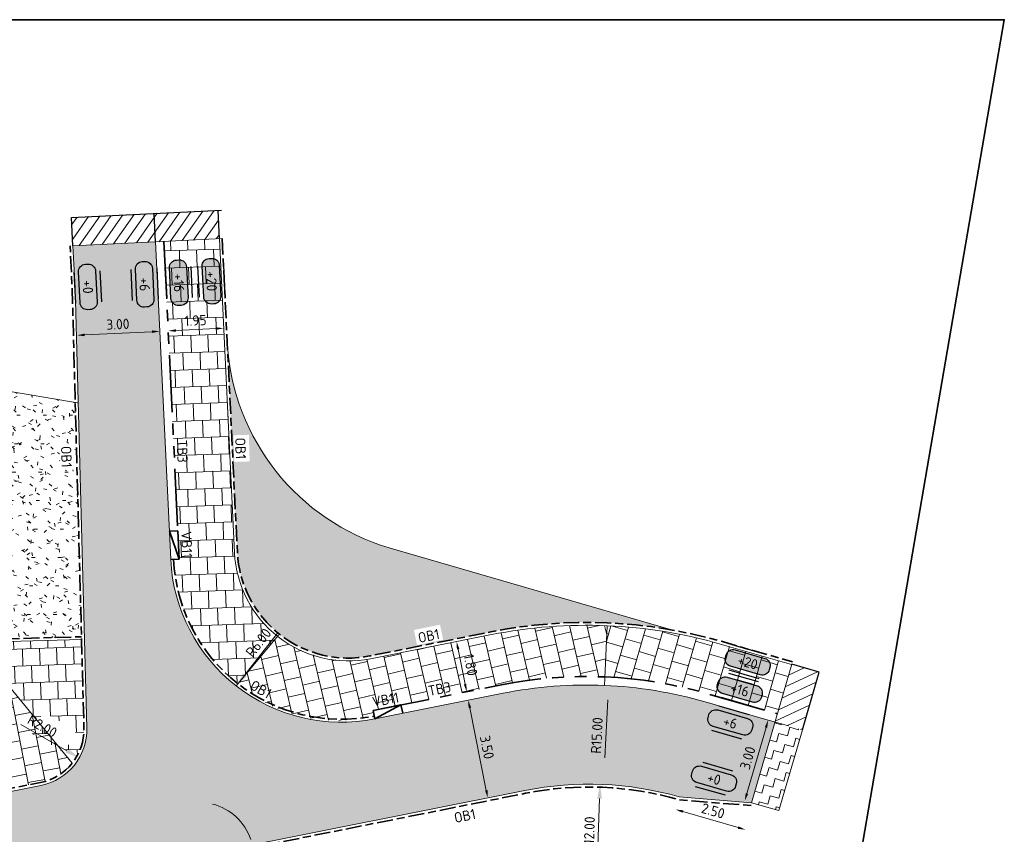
# Model space of a CAD drawing. Header units: metres. Extents: x 198714 to 199133, y 355604 to 356082.
# Tile 36 of 36: x 198779 to 198813, y 356028 to 356056. Entities that reach past the tile are written whole.
import ezdxf
from ezdxf.enums import TextEntityAlignment as Align

# ---------------------------------------------------------------- set-up
doc = ezdxf.new("R2010")
doc.units = ezdxf.units.M
doc.linetypes.add('VH-OPSLUITBAND_100X200', pattern=[16, 8, -2, 4, -2])
doc.linetypes.add('VH-TROTTOIRBAND_180-200', pattern=[20, 10, -2, 2, -2, 2, -2])
for name, color, linetype, lineweight in [('N-WE-GR-GRAS_BERM-A', 86, 'Continuous', 5), ('N-WE-GR-HEESTER-A', 86, 'Continuous', 18), ('N-WE-KG-WERKGRENS-200-G', 253, 'XX-WERKGRENS', 35), ('N-WE-VH-KANTOPSLUITING_OPSLUITBAND_100X200-G', 5, 'VH-OPSLUITBAND_100X200', 35), ('N-WE-VH-KANTOPSLUITING_TEKST-T', 7, 'VH-OPSLUITBAND_100X200', 35), ('N-WE-VH-KANTOPSLUITING_TROTTOIRBAND_280 300-G', 1, 'VH-TROTTOIRBAND_180-200', 35), ('N-WE-VH-KANTVERHARDING-G', 1, 'Continuous', 5), ('N-WE-VH-VERHARDING_HERSTRATEN-A', 252, 'Continuous', 5), ('N-WE-VH-VERHARDING_TEGEL-A', 252, 'Continuous', 5), ('V-WE-VH-VERHARDING_ASFALT_TRAPSGEWIJSFREZEN-1_TRAP-A', 252, 'Continuous', 5), ('X-XX-AL-AANPIJLING-M', 7, 'Continuous', 18), ('X-XX-AL-HOOGTELABEL-S', 7, 'Continuous', 25)]:
    doc.layers.add(name, color=color, linetype=linetype, lineweight=lineweight)
doc.layers.add('N-WE-VH-VERHARDING_ASFALT_DEKLAAG-G_ROOD', color=7, linetype='Continuous', lineweight=5, true_color=0xbf4040)
doc.layers.add('X-XX-HULPLIJNEN', color=4, linetype='Continuous', plot=False)
doc.layers.add('X-XX-WIPEOUT', color=7, linetype='Continuous')
doc.styles.add('NLCS-ISO', font='NLCS-ISO.ttf')
doc.styles.add('NLCS-ISO-M200-T18', font='NLCS-ISO.ttf', dxfattribs={"height": 0.36})
doc.linetypes.add('XX-WERKGRENS', pattern='A,0,[137,NLCS.SHX,S=0.5,R=0,X=0,Y=0],-30', length=30)
doc.dimstyles.new('NLCS-M200-T18-PIJL-A', dxfattribs={"dimtxt": 0.36, "dimasz": 0.27, "dimexe": 0.4, "dimexo": 0.4, "dimgap": 0.14, "dimtad": 1, "dimlfac": -1, "dimzin": 0, "dimdsep": 46, "dimtxsty": 'NLCS-ISO-M200-T18', "dimcen": 0.5, "dimdle": 2, "dimclrd": 256, "dimclre": 256, "dimclrt": 256, "dimazin": 0, "dimtfac": 1, "dimtofl": 0, "dimtmove": 0, "dimatfit": 3, "dimfxl": 1, "dimtfillclr": 256, "dimtolj": 1, "dimtzin": 0, "dimlwd": 18, "dimlwe": 18, "dimarcsym": 0})

# ---------------------------------------------------------------- blocks, each defined once
blk = doc.blocks.new('TEKST VB')
at = {"layer": 'N-WE-VH-KANTOPSLUITING_TEKST-T', "style": 'NLCS-ISO'}
blk.add_attdef('TEKST_VERLOOPBANDEN', text='', height=0.36, rotation=0.340705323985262, dxfattribs=at).set_placement((0, 0), align=Align.BOTTOM_CENTER)
blk = doc.blocks.new('*D100')
at = {"layer": 'Defpoints', "color": 0, "ltscale": 0.2, "transparency": 16777216}
for p in [(198778.9338797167, 356031.5303034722), (198780.6693275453, 356030.5362105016)]:
    blk.add_point(p, dxfattribs=at)
at = {"layer": 'X-XX-AL-AANPIJLING-M', "lineweight": 18, "ltscale": 0.2, "transparency": 16777216}
blk.add_line((198778.6214991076, 356031.709240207), (198780.2354655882, 356030.7847337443), dxfattribs=at)
at = {"layer": 'X-XX-AL-AANPIJLING-M', "ltscale": 0.2, "transparency": 16777216}
blk.add_solid([(198780.2768861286, 356030.8570440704), (198780.1940450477, 356030.7124234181), (198780.6693275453, 356030.5362105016)], dxfattribs=at)
at = {"layer": 'X-XX-AL-AANPIJLING-M', "ltscale": 0.2, "transparency": 16777216, "insert": (198779.3706062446, 356031.6489202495), "char_height": 0.36, "attachment_point": 5, "rotation": 330.19521133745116, "style": 'NLCS-ISO-M200-T18'}
blk.add_mtext('\\A1;R2.00', dxfattribs=at)
blk = doc.blocks.new('*D102')
at = {"layer": 'Defpoints', "color": 0, "ltscale": 0.2, "transparency": 16777216}
for p in [(198798.9616517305, 356029.603118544), (198798.5534123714, 356017.6100646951)]:
    blk.add_point(p, dxfattribs=at)
at = {"layer": 'X-XX-AL-AANPIJLING-M', "lineweight": 18, "ltscale": 0.2, "transparency": 16777216}
blk.add_line((198798.8752410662, 356027.0645888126), (198798.9446417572, 356029.103407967), dxfattribs=at)
at = {"layer": 'X-XX-AL-AANPIJLING-M', "ltscale": 0.2, "transparency": 16777216}
blk.add_solid([(198798.861356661, 356029.1062429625), (198799.0279268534, 356029.1005729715), (198798.9616517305, 356029.603118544)], dxfattribs=at)
at = {"layer": 'X-XX-AL-AANPIJLING-M', "ltscale": 0.2, "transparency": 16777216, "insert": (198798.5816216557, 356027.8450294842), "char_height": 0.36, "attachment_point": 5, "rotation": 88.05042445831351, "style": 'NLCS-ISO-M200-T18'}
blk.add_mtext('\\A1;R12.00', dxfattribs=at)
blk = doc.blocks.new('*D103')
at = {"layer": 'Defpoints', "color": 0, "ltscale": 0.2, "transparency": 16777216}
for p in [(198799.2593636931, 356033.0729306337), (198798.4857276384, 356018.0928943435)]:
    blk.add_point(p, dxfattribs=at)
at = {"layer": 'X-XX-AL-AANPIJLING-M', "lineweight": 18, "ltscale": 0.2, "transparency": 16777216}
blk.add_line((198799.1283613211, 356030.5363111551), (198799.2335758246, 356032.5735960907), dxfattribs=at)
at = {"layer": 'X-XX-AL-AANPIJLING-M', "ltscale": 0.2, "transparency": 16777216}
blk.add_solid([(198799.1503534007, 356032.5778940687), (198799.3167982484, 356032.5692981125), (198799.2593636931, 356033.0729306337)], dxfattribs=at)
at = {"layer": 'X-XX-AL-AANPIJLING-M', "ltscale": 0.2, "transparency": 16777216, "insert": (198798.8485005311, 356031.3217905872), "char_height": 0.36, "attachment_point": 5, "rotation": 87.04361626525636, "style": 'NLCS-ISO-M200-T18'}
blk.add_mtext('\\A1;R15.00', dxfattribs=at)
blk = doc.blocks.new('*D104')
at = {"layer": 'Defpoints', "color": 0, "ltscale": 0.2, "transparency": 16777216}
for p in [(198793.9236724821, 356034.6199615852), (198794.2755188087, 356032.8546842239), (198794.2755188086, 356032.8546842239)]:
    blk.add_point(p, dxfattribs=at)
at = {"layer": 'X-XX-AL-AANPIJLING-M', "lineweight": 18, "ltscale": 0.2, "transparency": 16777216}
blk.add_line((198793.976449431, 356034.355169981), (198794.2227418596, 356033.1194758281), dxfattribs=at)
at = {"layer": 'X-XX-AL-AANPIJLING-M', "ltscale": 0.2, "transparency": 16777216}
for points in [[(198794.020581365, 356034.3639661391), (198793.9323174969, 356034.3463738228), (198793.923672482, 356034.6199615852)], [(198794.2668737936, 356033.1282719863), (198794.1786099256, 356033.1106796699), (198794.2755188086, 356032.8546842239)]]:
    blk.add_solid(points, dxfattribs=at)
at = {"layer": 'X-XX-AL-AANPIJLING-M', "ltscale": 0.2, "transparency": 16777216, "insert": (198794.4134227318, 356033.7998733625), "char_height": 0.36, "attachment_point": 5, "rotation": 281.27219158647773, "style": 'NLCS-ISO-M200-T18'}
blk.add_mtext('\\A1;1.80', dxfattribs=at)
blk = doc.blocks.new('*D105')
at = {"layer": 'Defpoints', "color": 0, "ltscale": 0.2, "transparency": 16777216}
for p in [(198794.3341598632, 356032.5604713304), (198795.0183054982, 356029.1279875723), (198795.0183054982, 356029.1279875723)]:
    blk.add_point(p, dxfattribs=at)
at = {"layer": 'X-XX-AL-AANPIJLING-M', "lineweight": 18, "ltscale": 0.2, "transparency": 16777216}
blk.add_line((198794.3869368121, 356032.2956797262), (198794.9655285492, 356029.3927791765), dxfattribs=at)
at = {"layer": 'X-XX-AL-AANPIJLING-M', "ltscale": 0.2, "transparency": 16777216}
for points in [[(198794.4310687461, 356032.3044758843), (198794.3428048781, 356032.286883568), (198794.3341598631, 356032.5604713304)], [(198795.0096604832, 356029.4015753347), (198794.9213966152, 356029.3839830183), (198795.0183054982, 356029.1279875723)]]:
    blk.add_solid(points, dxfattribs=at)
at = {"layer": 'X-XX-AL-AANPIJLING-M', "ltscale": 0.2, "transparency": 16777216, "insert": (198794.9900597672, 356030.9067799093), "char_height": 0.36, "attachment_point": 5, "rotation": 281.2721915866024, "style": 'NLCS-ISO-M200-T18'}
blk.add_mtext('\\A1;3.50', dxfattribs=at)
blk = doc.blocks.new('*D106')
at = {"layer": 'Defpoints', "color": 0, "ltscale": 0.2, "transparency": 16777216}
for p in [(198780.5855128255, 356045.3811645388), (198783.4948596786, 356045.5214963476), (198783.4948596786, 356045.5214963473)]:
    blk.add_point(p, dxfattribs=at)
at = {"layer": 'X-XX-AL-AANPIJLING-M', "lineweight": 18, "ltscale": 0.2, "transparency": 16777216}
blk.add_line((198780.8551992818, 356045.394172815), (198783.2251732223, 356045.5084880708), dxfattribs=at)
at = {"layer": 'X-XX-AL-AANPIJLING-M', "ltscale": 0.2, "transparency": 16777216}
for points in [[(198780.8530312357, 356045.4391205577), (198780.8573673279, 356045.3492250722), (198780.5855128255, 356045.3811645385)], [(198783.2230051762, 356045.5534358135), (198783.2273412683, 356045.4635403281), (198783.4948596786, 356045.5214963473)]]:
    blk.add_solid(points, dxfattribs=at)
at = {"layer": 'X-XX-AL-AANPIJLING-M', "ltscale": 0.2, "transparency": 16777216, "insert": (198782.0247690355, 356045.7709588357), "char_height": 0.36, "attachment_point": 5, "rotation": 2.761511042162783, "style": 'NLCS-ISO-M200-T18'}
blk.add_mtext('\\A1;3.00', dxfattribs=at)
blk = doc.blocks.new('*D107')
at = {"layer": 'Defpoints', "color": 0, "ltscale": 0.2, "transparency": 16777216}
for p in [(198783.7945112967, 356045.5359499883), (198785.7422468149, 356045.6298986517), (198785.7422468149, 356045.6298986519)]:
    blk.add_point(p, dxfattribs=at)
at = {"layer": 'X-XX-AL-AANPIJLING-M', "lineweight": 18, "ltscale": 0.2, "transparency": 16777216}
blk.add_line((198784.0641977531, 356045.5489582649), (198785.4725603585, 356045.6168903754), dxfattribs=at)
at = {"layer": 'X-XX-AL-AANPIJLING-M', "ltscale": 0.2, "transparency": 16777216}
for points in [[(198785.4703923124, 356045.6618381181), (198785.4747284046, 356045.5719426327), (198785.7422468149, 356045.6298986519)], [(198784.062029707, 356045.5939060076), (198784.0663657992, 356045.5040105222), (198783.7945112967, 356045.5359499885)]]:
    blk.add_solid(points, dxfattribs=at)
at = {"layer": 'X-XX-AL-AANPIJLING-M', "ltscale": 0.2, "transparency": 16777216, "insert": (198784.7529618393, 356045.9025527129), "char_height": 0.36, "attachment_point": 5, "rotation": 2.761511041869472, "style": 'NLCS-ISO-M200-T18'}
blk.add_mtext('\\A1;1.95', dxfattribs=at)
blk = doc.blocks.new('*D108')
at = {"layer": 'Defpoints', "color": 0, "ltscale": 0.2, "transparency": 16777216}
for p in [(198789.8747787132, 356037.7896683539), (198786.1822005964, 356033.0605176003)]:
    blk.add_point(p, dxfattribs=at)
at = {"layer": 'X-XX-AL-AANPIJLING-M', "lineweight": 18, "ltscale": 0.2, "transparency": 16777216}
blk.add_line((198787.6346146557, 356034.9206502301), (198786.4899154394, 356033.4546134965), dxfattribs=at)
at = {"layer": 'X-XX-AL-AANPIJLING-M', "ltscale": 0.2, "transparency": 16777216}
blk.add_solid([(198786.4242327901, 356033.5058993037), (198786.5555980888, 356033.4033276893), (198786.1822005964, 356033.0605176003)], dxfattribs=at)
at = {"layer": 'X-XX-AL-AANPIJLING-M', "ltscale": 0.2, "transparency": 16777216, "insert": (198786.9639010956, 356034.5816173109), "char_height": 0.36, "attachment_point": 5, "rotation": 52.01685131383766, "style": 'NLCS-ISO-M200-T18'}
blk.add_mtext('\\A1;R6.00', dxfattribs=at)
blk = doc.blocks.new('TEKST TB')
at = {"style": 'NLCS-ISO'}
blk.add_attdef('TEKST_TROTTOIRBANDEN', text='', height=0.36, rotation=0.340705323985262, dxfattribs=at).set_placement((0, 0), align=Align.BOTTOM_CENTER)
blk = doc.blocks.new('SAL-HOOGTE-WEGPEIL-200-SO')
at = {"layer": 'X-XX-WIPEOUT', "true_color": 0xffffff}
h = blk.add_hatch(color=7, dxfattribs=at)
h.dxf.hatch_style = 1
h.paths.add_polyline_path([(0.5450000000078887, 0.3024999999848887), (-0.5450000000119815, 0.3024999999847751, 0.4142135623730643), (-0.8000000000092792, 0.0474999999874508), (-0.8000000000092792, -0.04250000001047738, 0.4142135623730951), (-0.5450000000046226, -0.297500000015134), (0.544999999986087, -0.297500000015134, 0.4142135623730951), (0.7999999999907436, -0.04250000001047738), (0.7999999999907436, 0.04750000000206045, 0.4142135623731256)])
blk.add_lwpolyline([(-0.8000000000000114, 0.04749999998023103, -0.414213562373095), (-0.5450000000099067, 0.3024999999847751), (0.5450000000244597, 0.3024999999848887, -0.414213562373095), (0.8000000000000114, 0.04749999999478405), (0.8000000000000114, -0.04250000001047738, -0.414213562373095), (0.5449999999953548, -0.297500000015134), (-0.5449999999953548, -0.297500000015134, -0.414213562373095), (-0.8000000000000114, -0.04250000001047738), (-0.8000000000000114, 0.04749999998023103)], format="xyb")
at = {"layer": 'X-XX-HULPLIJNEN'}
for p, q in [((-0.5450000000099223, 0.4524999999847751), (0.545000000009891, 0.4524999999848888)), ((0.5449999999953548, -0.447500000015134), (-0.5449999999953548, -0.447500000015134))]:
    blk.add_line(p, q, dxfattribs=at)
at = {"style": 'NLCS-ISO'}
blk.add_attdef('HOOGTE', text='', height=0.36, dxfattribs=at).set_placement((0, 0.002499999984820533), align=Align.MIDDLE_CENTER)
blk = doc.blocks.new('*D193')
at = {"layer": 'Defpoints', "color": 0, "ltscale": 0.2, "transparency": 16777216}
for p in [(198804.8653011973, 356031.8632138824), (198805.1036265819, 356031.7943560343), (198804.2819094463, 356028.9502931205)]:
    blk.add_point(p, dxfattribs=at)
at = {"layer": 'X-XX-AL-AANPIJLING-M', "lineweight": 18, "ltscale": 0.2, "transparency": 16777216}
blk.add_line((198804.1185280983, 356029.2785413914), (198804.7903571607, 356031.6038234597), dxfattribs=at)
at = {"layer": 'X-XX-AL-AANPIJLING-M', "ltscale": 0.2, "transparency": 16777216}
for points in [[(198804.7471254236, 356031.6163141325), (198804.8335888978, 356031.5913327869), (198804.8653011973, 356031.8632138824)], [(198804.0752963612, 356029.2910320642), (198804.1617598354, 356029.2660507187), (198804.0435840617, 356029.0191509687)]]:
    blk.add_solid(points, dxfattribs=at)
at = {"layer": 'X-XX-AL-AANPIJLING-M', "ltscale": 0.2, "transparency": 16777216, "insert": (198804.1470169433, 356030.5300049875), "char_height": 0.36, "attachment_point": 5, "rotation": 73.88474171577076, "style": 'NLCS-ISO-M200-T18'}
blk.add_mtext('\\A1;3.00', dxfattribs=at)
blk = doc.blocks.new('*D194')
at = {"layer": 'Defpoints', "color": 0, "ltscale": 0.2, "transparency": 16777216}
for p in [(198801.7422666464, 356029.163706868), (198804.1976008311, 356028.4516551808), (198804.0692689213, 356028.0091343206)]:
    blk.add_point(p, dxfattribs=at)
at = {"layer": 'X-XX-AL-AANPIJLING-M', "lineweight": 18, "ltscale": 0.2, "transparency": 16777216}
blk.add_line((198801.8732504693, 356028.6459839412), (198803.8099531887, 356028.0843363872), dxfattribs=at)
at = {"layer": 'X-XX-AL-AANPIJLING-M', "ltscale": 0.2, "transparency": 16777216}
for points in [[(198801.885784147, 356028.6892032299), (198801.8607167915, 356028.6027646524), (198801.6139347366, 356028.7211860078)], [(198803.8224868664, 356028.127555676), (198803.7974195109, 356028.0411170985), (198804.0692689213, 356028.0091343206)]]:
    blk.add_solid(points, dxfattribs=at)
at = {"layer": 'X-XX-AL-AANPIJLING-M', "ltscale": 0.2, "transparency": 16777216, "insert": (198802.9307302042, 356028.6724973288), "char_height": 0.36, "attachment_point": 5, "rotation": 343.82773823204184, "style": 'NLCS-ISO-M200-T18'}
blk.add_mtext('\\A1;2.50', dxfattribs=at)

msp = doc.modelspace()

# ---------------------------------------------------------------- hatches: boundary and pattern name
at = {"layer": 'N-WE-GR-GRAS_BERM-A'}
h = msp.add_hatch(dxfattribs=at)
h.set_pattern_fill('AGR-GRAS_01', color=256, scale=0.04, pattern_type=2)
h.set_pattern_definition([(0, (198768.3964712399, 356031.5726215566), (1, 1), [0.12, -0.8]), (45, (198768.7964712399, 356031.7726215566), (-0.1131370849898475, 1.866761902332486), [0.12, -0.8]), (29.99999999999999, (198768.4764712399, 356031.6926215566), (0.2274613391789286, 1.286025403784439), [0.12, -0.8]), (15, (198768.71647124, 356032.0526215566), (0.3856270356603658, 0.7244941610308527), [0.12, -0.8]), (135, (198768.55647124, 356033.5726215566), (-0.02828427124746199, -0.6505382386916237), [0.12, -0.8]), (150, (198769.59647124, 356031.9726215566), (0.2156921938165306, -0.5864101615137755), [0.12, -0.8]), (165, (198768.6364712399, 356031.6126215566), (0.1434520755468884, -0.7010146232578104), [0.12, -0.8]), (85, (198768.7964712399, 356031.9726215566), (-0.872677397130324, 1.040016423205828), [0.12, -0.8]), (99.99999999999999, (198768.3964712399, 356031.5726215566), (-1.112117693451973, 0.7787131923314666), [0.12, -0.7999999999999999])])
edge = h.paths.add_edge_path()
edge.add_line((198780.5276574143, 356043.0223628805), (198770.5382239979, 356044.7047835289))
edge.add_line((198770.5382239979, 356044.7047835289), (198769.4381349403, 356038.3302672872))
edge.add_line((198769.4381349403, 356038.3302672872), (198768.5837764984, 356033.2742834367))
edge.add_line((198768.5837764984, 356033.2742834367), (198769.865393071, 356033.0528187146))
edge.add_line((198769.865393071, 356033.0528187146), (198769.8483653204, 356032.9542790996))
edge.add_line((198769.8483653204, 356032.9542790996), (198770.8275716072, 356032.785071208))
edge.add_arc((198772.1387084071, 356040.3726215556), 7.699999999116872, 260.1960457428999, 281.2721915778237)
edge.add_line((198773.6438288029, 356032.8211572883), (198777.6775087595, 356033.6251303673))
edge.add_line((198777.6775087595, 356033.6251303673), (198777.6486767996, 356034.7047619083))
edge.add_line((198777.6486767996, 356034.7047619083), (198780.7475719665, 356034.7875190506))
edge.add_line((198780.7475719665, 356034.7875190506), (198780.5276574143, 356043.0223628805))
h.paths.add_polyline_path([(198768.9644361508, 356033.2988687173), (198769.9232084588, 356033.1390573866), (198770.0119925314, 356033.6717086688), (198769.0532202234, 356033.8315199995)], flags=16)
h.paths.add_polyline_path([(198769.9176072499, 356037.5755145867), (198770.0686763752, 356038.4992429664), (198769.5357561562, 356038.5863982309), (198769.3846870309, 356037.6626698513)], flags=16)
h.paths.add_polyline_path([(198773.7154443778, 356032.8294090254), (198774.6328138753, 356033.0152293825), (198774.5256098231, 356033.5444810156), (198773.6082403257, 356033.3586606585)], flags=17)
h.paths.add_polyline_path([(198779.9671952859, 356041.5727633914), (198779.9977460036, 356040.6372621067), (198780.5374582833, 356040.6548875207), (198780.5069075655, 356041.5903888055)], flags=16)
at = {"layer": 'N-WE-GR-HEESTER-A'}
h = msp.add_hatch(dxfattribs=at)
h.set_pattern_fill('AGR-HEESTERS', color=256, scale=0.05, pattern_type=2)
h.set_pattern_definition([(0, (198276.8078150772, 356119.8955522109), (0, 0.375), [0.03831950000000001, -0.3366805]), (45, (198276.8461350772, 356119.8955522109), (0, 0.3749999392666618), [0.039096, -0.4912340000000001]), (90, (198276.8737800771, 356119.9231972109), (-0.375, 2.296212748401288e-17), [0.03831950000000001, -0.3366805]), (135, (198276.8737800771, 356119.9615172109), (-0.3749999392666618, 2.220446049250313e-17), [0.039096, -0.4912340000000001]), (180, (198276.8461350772, 356119.9891622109), (-4.592425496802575e-17, -0.375), [0.03831950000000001, -0.3366805]), (225, (198276.8078150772, 356119.9891622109), (-6.66133814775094e-17, -0.3749999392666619), [0.039096, -0.4912340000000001]), (270, (198276.7801700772, 356119.9615172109), (0.375, -6.888638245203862e-17), [0.03831950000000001, -0.3366805]), (315, (198276.7801700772, 356119.9231972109), (0.3749999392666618, -8.881784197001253e-17), [0.039096, -0.4912340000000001]), (90, (198276.8269750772, 356119.8491072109), (-0.375, 2.296212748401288e-17), [0.18722, -0.18773])])
h.paths.add_polyline_path([(198792.5326042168, 356034.4968912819), (198793.4494442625, 356034.6853065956), (198793.34074312, 356035.2142527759), (198792.4239030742, 356035.0258374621)], flags=16)
h.paths.add_polyline_path([(198786.0851669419, 356041.8678626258), (198786.1157176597, 356040.9323613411), (198786.6554299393, 356040.9499867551), (198786.6248792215, 356041.8854880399)], flags=16)
edge = h.paths.add_edge_path()
edge.add_arc((198798.4857276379, 356018.0928943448), 17.19999999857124, 79.98867327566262, 93.81998327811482, ccw=False)
edge.add_line((198801.4758248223, 356035.030996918), (198791.553, 356037.915))
edge.add_arc((198793.831144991, 356045.5596088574), 7.976840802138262, 211.7701605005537, 253.40558855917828, ccw=False)
edge.add_arc((198793.8311449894, 356045.5596088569), 7.976840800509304, 183.5326820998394, 211.7701605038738, ccw=False)
edge.add_line((198785.8694616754, 356045.0680928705), (198786.05065933, 356041.3115188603))
edge.add_line((198786.05065933, 356041.3115188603), (198786.2223434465, 356037.75217869))
edge.add_arc((198790.1178144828, 356037.940076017), 3.899999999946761, 182.7615110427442, 281.272191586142)
edge.add_line((198790.8801481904, 356034.1153084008), (198795.1236405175, 356034.9611002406))
edge.add_arc((198798.4857276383, 356018.0928943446), 17.19999999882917, 93.81998327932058, 101.27219158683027, ccw=False)
at = {"layer": 'N-WE-VH-VERHARDING_ASFALT_DEKLAAG-G_ROOD'}
msp.add_hatch(color=256, dxfattribs=at).paths.add_polyline_path([(198783.3432520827, 356048.6646118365), (198780.4490942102, 356048.5250126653), (198780.52, 356047.055), (198780.6297844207, 356042.9440507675), (198783.6122433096, 356043.0879091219)])
h = msp.add_hatch(color=256, dxfattribs=at)
edge = h.paths.add_edge_path()
edge.add_arc((198798.5704223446, 356018.1097752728), 11.49999999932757, 73.98955743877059, 101.27219158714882, ccw=False)
edge.add_line((198801.7422666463, 356029.163706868), (198804.2832080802, 356028.9547793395))
edge.add_line((198804.2832080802, 356028.9547793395), (198805.104994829, 356031.7936974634))
edge.add_line((198805.104994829, 356031.7936974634), (198802.6492852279, 356032.5034733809))
edge.add_arc((198798.4857276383, 356018.0928943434), 15.00000000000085, 73.88474171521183, 101.2721915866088)
edge.add_line((198795.5536749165, 356032.8035390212), (198791.0475998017, 356031.9054104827))
edge.add_arc((198789.8747787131, 356037.7896683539), 6.000000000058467, 182.7615110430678, 281.2721915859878, ccw=False)
edge.add_line((198783.8817463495, 356037.5005955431), (198783.6122433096, 356043.0879091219))
edge.add_line((198783.6122433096, 356043.0879091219), (198780.6297844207, 356042.9440507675))
edge.add_line((198780.6297844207, 356042.9440507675), (198780.9331669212, 356031.583695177))
edge.add_arc((198778.9338797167, 356031.5303034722), 2.00000000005, -78.72780841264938, 1.5297414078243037, ccw=False)
edge.add_line((198779.3248200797, 356029.5688841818), (198774.4843505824, 356028.6041058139))
edge.add_arc((198772.1387084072, 356040.3726215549), 11.99999999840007, 260.1960457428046, 281.27219157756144, ccw=False)
edge.add_line((198770.0953783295, 356028.5478677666), (198767.6481477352, 356028.9707518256))
edge.add_line((198767.6481477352, 356028.9707518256), (198767.4623268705, 356027.5864644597))
edge.add_line((198767.4623268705, 356027.5864644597), (198767.3220671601, 356025.8370190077))
edge.add_arc((198767.7969339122, 356025.3931704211), 0.6500000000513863, 80.1960457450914, 136.9337166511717, ccw=False)
edge.add_line((198767.9076142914, 356026.0336779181), (198769.6100874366, 356025.7394887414))
edge.add_arc((198772.138708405, 356040.3726215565), 14.84999999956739, 260.1960457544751, 278.1267324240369)
edge.add_arc((198774.9659710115, 356020.5734653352), 5.150000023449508, -9.484624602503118, 98.12673229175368, ccw=False)
edge.add_line((198780.045569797, 356019.7248332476), (198782.8759906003, 356019.252413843))
edge.add_line((198782.8759906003, 356019.252413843), (198783.9368127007, 356025.6026940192))
edge.add_arc((198785.9094711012, 356025.2731203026), 1.999999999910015, 101.27219158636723, 170.5151471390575, ccw=False)
edge.add_line((198785.5185307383, 356027.2345395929), (198796.322515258, 356029.3879361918))
at = {"layer": 'N-WE-VH-VERHARDING_HERSTRATEN-A', "lineweight": 9}
h = msp.add_hatch(dxfattribs=at)
h.set_pattern_fill('ANSI31', color=256, scale=0.1, angle=10)
h.set_pattern_definition([(55, (198747.4976556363, 356052.0888960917), (-0.2600807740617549, 0.1821105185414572), [])])
h.paths.add_polyline_path([(198783.295073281, 356049.6634505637), (198780.40006179, 356049.5238102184), (198780.4490942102, 356048.5250126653), (198783.3432520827, 356048.6646118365)])
h.paths.add_polyline_path([(198785.5424604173, 356049.7718528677), (198783.295073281, 356049.6634505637), (198783.3432520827, 356048.6646118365), (198785.590639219, 356048.7730141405)])
h = msp.add_hatch(dxfattribs=at)
h.set_pattern_fill('ANSI31', color=256, scale=0.1, angle=340)
h.set_pattern_definition([(24.99999999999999, (198720.8383848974, 356045.7703258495), (-0.1341812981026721, 0.2877527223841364), [])])
h.paths.add_polyline_path([(198806.6530527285, 356033.5451760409), (198805.6924879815, 356033.8232324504), (198805.1053194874, 356031.7948190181), (198806.0660248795, 356031.5172484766)])
at = {"layer": 'N-WE-VH-VERHARDING_TEGEL-A'}
h = msp.add_hatch(dxfattribs=at)
h.set_pattern_fill('AVH-TEGEL_300X300_HALFST', color=256, scale=2, angle=272, pattern_type=2)
h.set_pattern_definition([(272, (0, 0), (0.3207569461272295, -0.589164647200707), [0.6, -0.6]), (1.999999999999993, (0, 0), (-0.02093969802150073, 0.5996344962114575), [])])
edge = h.paths.add_edge_path()
edge.add_line((198786.2568976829, 356033.1290957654), (198787.6319724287, 356034.8062940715))
edge.add_arc((198790.117814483, 356037.9400760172), 4.000000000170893, 184.1123422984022, 231.5771324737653, ccw=False)
edge.add_line((198786.1281130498, 356037.6532267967), (198785.590639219, 356048.7730141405))
edge.add_line((198785.590639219, 356048.7730141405), (198783.6429037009, 356048.679065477))
edge.add_line((198783.6429037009, 356048.679065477), (198784.1813979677, 356037.5150491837))
edge.add_line((198784.1813979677, 356037.5150491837), (198783.9816302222, 356037.5054134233))
edge.add_arc((198789.8747787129, 356037.7896683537), 5.899999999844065, 182.7615110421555, 232.1787421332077)
h = msp.add_hatch(dxfattribs=at)
h.set_pattern_fill('AVH-TEGEL_300X300_HALFST', color=256, scale=2, angle=193, pattern_type=2)
h.set_pattern_definition([(193, (0, 0), (-0.5171367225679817, -0.4272816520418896), [0.6, -0.6]), (283, (0, 0), (0.5846220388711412, 0.1349706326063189), [])])
edge = h.paths.add_edge_path()
edge.add_arc((198798.4857276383, 356018.0928943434), 17.09999999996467, 87.57846665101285, 101.2721915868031)
edge.add_line((198795.1431875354, 356034.8630292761), (198790.9139550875, 356034.0200796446))
edge.add_arc((198790.1583910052, 356038.1093246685), 4.158461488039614, 232.5883868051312, 280.46839817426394, ccw=False)
edge.add_line((198787.6319724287, 356034.8062940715), (198786.246081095, 356033.1375125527))
edge.add_arc((198789.7370297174, 356037.2088096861), 5.363038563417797, 229.3884413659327, 283.9293961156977)
edge.add_line((198791.0280527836, 356032.0034814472), (198790.9889587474, 356032.1996233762))
edge.add_line((198790.9889587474, 356032.1996233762), (198795.4950338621, 356033.0977519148))
edge.add_arc((198798.4857276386, 356018.0928943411), 15.30000000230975, 87.57846665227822, 101.27219158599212, ccw=False)
edge.add_line((198799.1321702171, 356033.3792317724), (198799.2082222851, 356035.1776244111))
h = msp.add_hatch(dxfattribs=at)
h.set_pattern_fill('AVH-TEGEL_300X300_HALFST', color=256, scale=2, angle=164, pattern_type=2)
h.set_pattern_definition([(164, (0, 0), (-0.659448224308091, -0.1229960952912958), [0.5999999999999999, -0.5999999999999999]), (254, (0, 0), (0.5767570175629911, -0.1653824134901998), [])])
edge = h.paths.add_edge_path()
edge.add_arc((198798.4857276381, 356018.0928943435), 17.09999999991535, 73.88474171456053, 87.57846665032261)
edge.add_line((198799.2082222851, 356035.1776244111), (198799.1321702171, 356033.3792317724))
edge.add_arc((198798.4857276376, 356018.0928943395), 15.3000000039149, 73.88474171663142, 87.57846664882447, ccw=False)
edge.add_line((198802.7325563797, 356032.7916849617), (198805.188482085, 356032.0821098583))
edge.add_line((198805.188482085, 356032.0821098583), (198805.6889133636, 356033.81088369))
edge.add_line((198805.6889133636, 356033.81088369), (198803.2321832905, 356034.5209544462))
h = msp.add_hatch(dxfattribs=at)
h.set_pattern_fill('AVH-TEGEL_300X300_HALFST', color=256, scale=2, angle=92, pattern_type=2)
h.set_pattern_definition([(91.99999999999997, (0, 0), (-0.3207569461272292, 0.5891646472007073), [0.6, -0.6]), (182, (0, 0), (0.0209396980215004, -0.5996344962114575), [])])
edge = h.paths.add_edge_path()
edge.add_line((198780.7502415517, 356034.6875546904), (198777.751310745, 356034.6074671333))
edge.add_line((198777.751310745, 356034.6074671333), (198777.7797234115, 356033.5435363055))
edge.add_line((198777.7797234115, 356033.5435363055), (198780.4187886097, 356030.3449572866))
edge.add_arc((198778.9338797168, 356031.5303034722), 1.899999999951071, 321.4009664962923, 361.5297414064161)
edge.add_line((198780.833202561, 356031.5810255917), (198780.7502415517, 356034.6875546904))
h.paths.add_polyline_path([(198778.9860778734, 356031.3920741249), (198780.1418861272, 356030.7300082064), (198780.5713342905, 356031.4797216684), (198779.4155260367, 356032.1417875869)], flags=17)
h = msp.add_hatch(dxfattribs=at)
h.set_pattern_fill('AVH-TEGEL_300X300_HALFST', color=256, scale=2, angle=11, pattern_type=2)
h.set_pattern_definition([(11, (0, 0), (0.531733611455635, 0.4089735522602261), [0.6, -0.6]), (101, (0, 0), (-0.5889763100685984, -0.1144853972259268), [])])
edge = h.paths.add_edge_path()
edge.add_line((198777.7797234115, 356033.5435363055), (198773.6633758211, 356032.7230863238))
edge.add_arc((198772.1387084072, 356040.3726215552), 7.799999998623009, 270.73411865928, 281.27219157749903, ccw=False)
edge.add_line((198772.2386454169, 356032.5732618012), (198772.2911764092, 356028.4735983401))
edge.add_arc((198772.1387084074, 356040.3726215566), 11.89999999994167, 270.7341186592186, 281.2721915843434)
edge.add_line((198774.4648035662, 356028.7021767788), (198779.3052730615, 356029.6669551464))
edge.add_arc((198778.9338797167, 356031.5303034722), 1.900000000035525, 281.2721915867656, 321.4009664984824)
edge.add_line((198780.4187886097, 356030.3449572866), (198777.7797234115, 356033.5435363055))
h.paths.add_polyline_path([(198775.3012302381, 356030.9306615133), (198775.5053011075, 356029.9068006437), (198776.352634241, 356030.0756868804), (198776.1485633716, 356031.09954775)], flags=16)
at = {"layer": 'V-WE-VH-VERHARDING_ASFALT_TRAPSGEWIJSFREZEN-1_TRAP-A', "lineweight": 9}
h = msp.add_hatch(dxfattribs=at)
h.set_pattern_fill('AVH-ASFALT_FREESVAK', color=256, scale=0.2, angle=344.0000000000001, pattern_type=2)
h.set_pattern_definition([(344.0000000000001, (198720.6886360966, 356042.6344912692), (0.3865309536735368, 0.2142576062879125), [0.3124999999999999, -0.3124999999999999]), (74.00000000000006, (198720.9890303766, 356042.5483545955), (-0.2142576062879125, 0.3865309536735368), [0.3125, -0.3125])])
h.paths.add_polyline_path([(198806.0660248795, 356031.5172484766), (198805.1053194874, 356031.7948190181), (198804.2832080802, 356028.9547793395), (198805.2444221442, 356028.6789660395)])

# ---------------------------------------------------------------- linework, layer by layer
at = {"layer": 'Defpoints', "ltscale": 0.2, "flags": 128}
for points in [[(198780.4490942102, 356048.5250126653), (198780.40006179, 356049.5238102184), (198785.6673700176, 356049.7778778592)], [(198783.3432520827, 356048.6646118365), (198783.295073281, 356049.6634505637)], [(198785.590639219, 356048.7730141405), (198785.5424604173, 356049.7718528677)], [(198806.0660248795, 356031.5172484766), (198806.6530527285, 356033.5451760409), (198805.6924879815, 356033.8232324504)]]:
    msp.add_lwpolyline(points, dxfattribs=at)
at = {"layer": 'N-WE-KG-WERKGRENS-200-G', "linetype": 'XX-WERKGRENS', "ltscale": 0.04, "flags": 128}
msp.add_lwpolyline([(198754.1132626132, 356056.4708694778), (198716.7641448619, 356056.4708694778), (198713.6017155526, 356038.0910300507), (198733.3120853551, 356034.6996701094), (198729.3354452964, 356011.587689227), (198724.1788751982, 355980.9976498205), (198783.3097771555, 355970.8223643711), (198788.4665547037, 356001.4136094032), (198792.4431947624, 356024.5255902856), (198807.2259721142, 356021.9820703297), (198813.1601038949, 356056.4708694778), (198754.1132626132, 356056.4708694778)], close=True, dxfattribs=at)
at = {"layer": 'N-WE-VH-KANTOPSLUITING_OPSLUITBAND_100X200-G', "ltscale": 0.07, "flags": 128}
for points in [[(198785.6905230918, 356048.7778320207), (198786.2223434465, 356037.75217869, 0.4584200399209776), (198790.8801481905, 356034.1153084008), (198795.1236405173, 356034.9611002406, -0.1200723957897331), (198803.2599403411, 356034.6170249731), (198805.7151573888, 356033.9068530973)], [(198770.1124060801, 356028.6464073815, 0.09222215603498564), (198774.4648035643, 356028.7021767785), (198779.3052730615, 356029.6669551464, 0.3652433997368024), (198780.833202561, 356031.5810255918), (198780.4200356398, 356047.0523304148), (198780.3492103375, 356048.5201947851)], [(198783.9816302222, 356037.5054134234, 0.4584200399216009), (198791.0280527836, 356032.0034814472)], [(198769.8483653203, 356032.9542790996), (198770.8275716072, 356032.785071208, 0.09222215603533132), (198773.6438288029, 356032.8211572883), (198777.6775087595, 356033.6251303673), (198777.6486767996, 356034.7047619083), (198780.7475719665, 356034.7875190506)], [(198783.139289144, 356020.2222846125), (198784.0354456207, 356025.5862153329, -0.3116709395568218), (198785.5380777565, 356027.1364686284), (198796.3420622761, 356029.2898652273, -0.1198282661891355), (198801.7241814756, 356029.0648564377), (198804.2750132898, 356028.8551156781)]]:
    msp.add_lwpolyline(points, format="xyb", dxfattribs=at)
at = {"layer": 'N-WE-VH-KANTOPSLUITING_TROTTOIRBAND_280 300-G', "ltscale": 0.2, "flags": 128}
for points in [[(198783.6429037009, 356048.679065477), (198784.1332191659, 356038.5138879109)], [(198784.1332191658, 356038.5138879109), (198783.8335675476, 356038.4994342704)], [(198783.8335675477, 356038.4994342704), (198784.1813979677, 356037.5150491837)], [(198784.1332191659, 356038.5138879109), (198784.1813979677, 356037.5150491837)], [(198784.1813979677, 356037.5150491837), (198783.8817463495, 356037.5005955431)], [(198790.9889587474, 356032.1996233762), (198791.9696683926, 356032.3950935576)], [(198790.9889587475, 356032.1996233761), (198791.0475998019, 356031.9054104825)], [(198791.0475998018, 356031.9054104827), (198791.9696683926, 356032.3950935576)], [(198791.9696683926, 356032.3950935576), (198792.0283094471, 356032.100880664)]]:
    msp.add_lwpolyline(points, dxfattribs=at)
msp.add_lwpolyline([(198790.9889587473, 356032.1996233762), (198795.495033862, 356033.0977519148, -0.1200723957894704), (198802.7325563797, 356032.7916849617), (198805.188482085, 356032.0821098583)], format="xyb", dxfattribs=at)
at = {"layer": 'N-WE-VH-KANTVERHARDING-G'}
msp.add_line((198780.607, 356043.009), (198770.5382236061, 356044.7047835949), dxfattribs=at)
at = {"layer": 'N-WE-VH-KANTVERHARDING-G', "flags": 128}
for points in [[(198785.6905230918, 356048.7778320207), (198783.3432520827, 356048.6646118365)], [(198780.4482405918, 356048.5249714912), (198783.3432520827, 356048.6646118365)], [(198804.2819094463, 356028.9502931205), (198805.6924879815, 356033.8232324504)], [(198804.6247124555, 356031.9327256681), (198805.5854178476, 356031.6551551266)], [(198804.2832080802, 356028.9547793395), (198805.2444221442, 356028.6789660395), (198806.0660248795, 356031.5172484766)]]:
    msp.add_lwpolyline(points, dxfattribs=at)
for points in [[(198785.590639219, 356048.7730141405), (198786.1224595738, 356037.7473608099, 0.4584200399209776), (198790.8996952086, 356034.0172374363), (198795.1431875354, 356034.8630292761, -0.1200723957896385), (198803.2321832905, 356034.5209544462), (198805.6889836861, 356033.8111266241)], [(198779.3248200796, 356029.5688841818), (198779.3248200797, 356029.5688841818, 0.3652433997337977), (198780.9331669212, 356031.583695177), (198780.52, 356047.055), (198780.4490942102, 356048.5250126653)], [(198783.3432520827, 356048.6646118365), (198783.8817463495, 356037.5005955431, 0.458420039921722), (198791.0475998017, 356031.9054104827), (198795.5536749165, 356032.8035390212, -0.1200723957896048), (198802.649285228, 356032.5034733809), (198804.6247124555, 356031.9327256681)], [(198801.4758248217, 356035.0309969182), (198791.553, 356037.915, -0.3146892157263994), (198785.8694616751, 356045.0680928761)], [(198746.9342205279, 356034.8059229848), (198751.3920928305, 356032.4075607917, 0.0807955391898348), (198755.0342789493, 356031.1504418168), (198770.0953783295, 356028.5478677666, 0.09222215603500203), (198774.4843505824, 356028.6041058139), (198779.3248200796, 356029.5688841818)], [(198764.8525332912, 356033.7160821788), (198770.8105438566, 356032.686531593, 0.09222215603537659), (198773.6633758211, 356032.7230863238), (198777.7797234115, 356033.5435363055), (198777.751310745, 356034.6074671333), (198780.7502415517, 356034.6875546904)], [(198783.9368127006, 356025.6026940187, -0.3116709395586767), (198785.5185307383, 356027.2345395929), (198796.322515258, 356029.3879361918, -0.1196084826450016), (198801.7422666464, 356029.163706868), (198804.2832080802, 356028.9547793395)]]:
    msp.add_lwpolyline(points, format="xyb", dxfattribs=at)
at = {"layer": 'N-WE-VH-VERHARDING_TEGEL-A', "flags": 128}
for points in [[(198799.2082222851, 356035.1776244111), (198799.1194948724, 356033.0794996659)], [(198786.1822005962, 356033.0605176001), (198787.6613949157, 356034.8433855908)], [(198777.7797234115, 356033.5435363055), (198780.4187886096, 356030.3449572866)]]:
    msp.add_lwpolyline(points, dxfattribs=at)
at = {"layer": 'X-XX-AL-AANPIJLING-M', "lineweight": 18, "ltscale": 0.2}
msp.add_arc((198784.8710050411, 356027.041656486), 1.928974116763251, 18.99701375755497, 75.80127032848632, dxfattribs=at)

# ---------------------------------------------------------------- block references
at = {"layer": 'N-WE-VH-KANTOPSLUITING_TEKST-T'}
ref = msp.add_blockref('TEKST TB', (198786.0464710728, 356041.398349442), dxfattribs=dict(at, rotation=271.5297414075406))
ref.add_attrib('TEKST_TROTTOIRBANDEN', 'OB1', dxfattribs={"height": 0.3599999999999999, "rotation": 271.8704467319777, "style": 'NLCS-ISO'}).set_placement((198786.0464710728, 356041.398349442), align=Align.BOTTOM_CENTER)
ref = msp.add_blockref('TEKST TB', (198779.9284994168, 356041.1032502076), dxfattribs=dict(at, rotation=271.5297414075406))
ref.add_attrib('TEKST_TROTTOIRBANDEN', 'OB1', dxfattribs={"height": 0.3599999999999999, "rotation": 271.8704467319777, "style": 'NLCS-ISO'}).set_placement((198779.9284994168, 356041.1032502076), align=Align.BOTTOM_CENTER)
ref = msp.add_blockref('TEKST TB', (198783.998851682, 356041.2995828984), dxfattribs=dict(at, rotation=271.5297414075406))
ref.add_attrib('TEKST_TROTTOIRBANDEN', 'TB3', dxfattribs={"height": 0.3599999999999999, "rotation": 271.8704467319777, "style": 'NLCS-ISO'}).set_placement((198783.998851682, 356041.2995828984), align=Align.BOTTOM_CENTER)
for p, rotation in [((198784.1573085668, 356038.0144685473), 271.5738974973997), ((198791.47931357, 356032.2973584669), 10.08457803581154)]:
    msp.add_blockref('TEKST VB', p, dxfattribs=dict(at, rotation=rotation)).add_auto_attribs({'TEKST_VERLOOPBANDEN': 'VB11'})
ref = msp.add_blockref('TEKST TB', (198793.0018943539, 356034.5382043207), dxfattribs=dict(at, rotation=11.27219158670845))
ref.add_attrib('TEKST_TROTTOIRBANDEN', 'OB1', dxfattribs={"height": 0.3599999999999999, "rotation": 11.61289690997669, "style": 'NLCS-ISO'}).set_placement((198793.0018943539, 356034.5382043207), align=Align.BOTTOM_CENTER)
ref = msp.add_blockref('TEKST TB', (198786.9027733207, 356032.6928866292), dxfattribs=dict(at, rotation=329.7529349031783))
ref.add_attrib('TEKST_TROTTOIRBANDEN', 'OB1', dxfattribs={"height": 0.3599999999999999, "rotation": 330.0936402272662, "style": 'NLCS-ISO'}).set_placement((198786.9027733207, 356032.6928866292), align=Align.BOTTOM_CENTER)
ref = msp.add_blockref('TEKST TB', (198793.381012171, 356032.6763955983), dxfattribs=dict(at, rotation=11.27219158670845))
ref.add_attrib('TEKST_TROTTOIRBANDEN', 'TB3', dxfattribs={"height": 0.3599999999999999, "rotation": 11.61289690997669, "style": 'NLCS-ISO'}).set_placement((198793.381012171, 356032.6763955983), align=Align.BOTTOM_CENTER)
ref = msp.add_blockref('TEKST TB', (198794.2704360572, 356028.213993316), dxfattribs=dict(at, rotation=11.27219158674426))
ref.add_attrib('TEKST_TROTTOIRBANDEN', 'OB1', dxfattribs={"height": 0.3599999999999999, "rotation": 11.61289691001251, "style": 'NLCS-ISO'}).set_placement((198794.2704360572, 356028.213993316), align=Align.BOTTOM_CENTER)
at = {"layer": 'X-XX-AL-HOOGTELABEL-S'}
for p, rotation, values in [((198785.3096367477, 356047.2822371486), 272.7615110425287, {'HOOGTE': '+20'}), ((198780.9667873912, 356047.0805600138), 272.7615110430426, {'HOOGTE': '+0'}), ((198782.9621718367, 356047.1730369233), 272.7615110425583, {'HOOGTE': '+6'}), ((198784.1608840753, 356047.2286587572), 272.7615110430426, {'HOOGTE': '+16'}), ((198804.1468376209, 356033.8897719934), 343.9895574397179, {'HOOGTE': '+20'}), ((198803.8692706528, 356032.9290789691), 343.9895574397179, {'HOOGTE': '+16'}), ((198803.5361825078, 356031.7762204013), 343.9895574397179, {'HOOGTE': '+6'}), ((198802.9648130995, 356029.7986414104), 343.9895574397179, {'HOOGTE': '+0'})]:
    msp.add_blockref('SAL-HOOGTE-WEGPEIL-200-SO', p, dxfattribs=dict(at, rotation=rotation)).add_auto_attribs(values)

# ---------------------------------------------------------------- dimensions: what is measured, and where the dimension line sits
at = {"layer": 'X-XX-AL-AANPIJLING-M', "ltscale": 0.2}
dim = msp.add_aligned_dim(p1=(198780.5855128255, 356045.3811645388), p2=(198783.4948596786, 356045.5214963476), distance=-2.9070032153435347e-10, text='3.00', dimstyle='NLCS-M200-T18-PIJL-A', dxfattribs=at)
dim.commit()
dim.dimension.update_dxf_attribs({"geometry": '*D106', "text_midpoint": (198782.0247690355, 356045.7709588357)})
for p1, p2, distance, picture, middle in [((198783.7945112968, 356045.5359499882), (198785.7422468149, 356045.6298986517), 2.325602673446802e-10, '*D107', (198784.7529618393, 356045.9025527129)), ((198793.9236724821, 356034.6199615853), (198794.2755188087, 356032.854684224), -1.0838299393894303e-10, '*D104', (198794.4134227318, 356033.7998733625)), ((198794.3341598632, 356032.5604713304), (198795.0183054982, 356029.1279875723), 0, '*D105', (198794.9900597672, 356030.9067799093))]:
    dim = msp.add_aligned_dim(p1=p1, p2=p2, distance=distance, dimstyle='NLCS-M200-T18-PIJL-A', dxfattribs=at)
    dim.commit()
    dim.dimension.update_dxf_attribs({"geometry": picture, "text_midpoint": middle})
for center, mpoint, picture, middle in [((198789.8747787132, 356037.7896683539), (198786.1822005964, 356033.0605176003), '*D108', (198787.2161224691, 356034.3846798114)), ((198798.4857276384, 356018.0928943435), (198799.2593636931, 356033.0729306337), '*D103', (198799.1680746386, 356031.3052863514)), ((198778.9338797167, 356031.5303034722), (198780.6693275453, 356030.5362105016), '*D100', (198779.2115513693, 356031.3712485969)), ((198798.5534123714, 356017.6100646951), (198798.9616517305, 356029.603118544), '*D102', (198798.901436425, 356027.8341431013))]:
    dim = msp.add_radius_dim(center=center, mpoint=mpoint, dimstyle='NLCS-M200-T18-PIJL-A', override={"dimasz": 0.5}, dxfattribs=at)
    dim.commit()
    dim.dimension.update_dxf_attribs({"geometry": picture, "text_midpoint": middle, "dimtype": 164})
for p1, p2, distance, text, picture, middle in [((198804.2819094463, 356028.9502931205), (198805.1036265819, 356031.7943560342), 0.24807336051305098, '3.00', '*D193', (198804.1470169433, 356030.5300049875)), ((198801.7422666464, 356029.163706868), (198804.1976008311, 356028.4516551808), -0.46075350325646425, '2.50', '*D194', (198802.9307302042, 356028.6724973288))]:
    dim = msp.add_aligned_dim(p1=p1, p2=p2, distance=distance, text=text, dimstyle='NLCS-M200-T18-PIJL-A', override={"dimse1": 1, "dimse2": 1}, dxfattribs=at)
    dim.commit()
    dim.dimension.update_dxf_attribs({"geometry": picture, "text_midpoint": middle})

doc.saveas('drawing.dxf')
